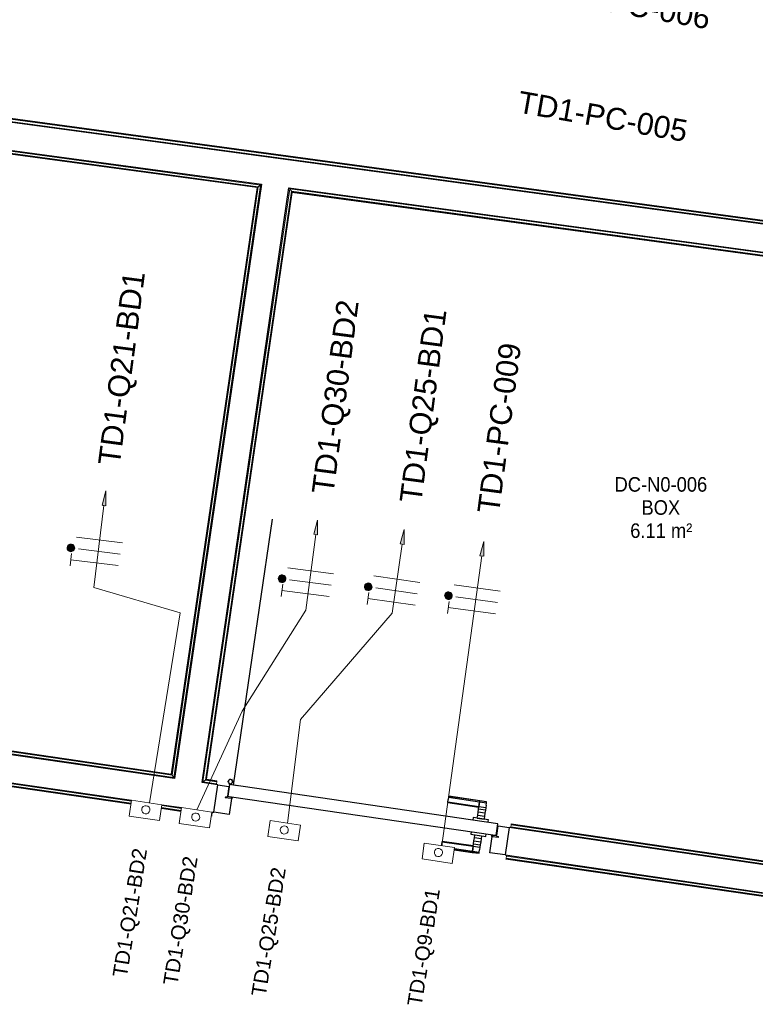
# Model space of a CAD drawing. Header units: millimetres. Extents: x -2845 to 74565, y -36590 to 13748.
# Tile 37 of 49: x 49814 to 52338, y -22688 to -19308. Entities that reach past the tile are written whole.
import ezdxf

# ---------------------------------------------------------------- set-up
doc = ezdxf.new("R2010")
doc.units = ezdxf.units.MM
for name, color, linetype, lineweight in [('A-DETL-GENF', 7, 'Continuous', 18), ('A-DOOR', 7, 'Continuous', 25), ('A-FLOR', 7, 'Continuous', 25), ('A-FLOR-HRAL', 7, 'Continuous', 18), ('A-WALL', 7, 'Continuous', 25), ('CABLE', 7, 'Continuous', 30), ('CABLES', 7, 'Continuous', 18), ('ESPACE', 7, 'Continuous', 30), ('INSTAL ELECTRIQUE', 7, 'Continuous', 18), ('Q-SPCQ', 7, 'Continuous', 18)]:
    doc.layers.add(name, color=color, linetype=linetype, lineweight=lineweight)
doc.styles.add('Arial_2', font='arial.ttf', dxfattribs={"height": 50})
doc.styles.add('Arial_3', font='arial.ttf', dxfattribs={"height": 75})
doc.styles.add('Arial_4', font='arial.ttf', dxfattribs={"width": 0.9, "height": 50})

# ---------------------------------------------------------------- blocks, each defined once
blk = doc.blocks.new('PRT_SIMPLE_HUI_58x68x48 - PRT_BOIS_1V_930x2040x40-552386-2021_015_1111_DCE_1_50_N0 FINI_CFO_DIS')
at = {"layer": 'A-DETL-GENF', "lineweight": 25}
h = blk.add_hatch(color=256, dxfattribs=at)
h.paths.add_polyline_path([(-483.8, -9.7), (-485.1, -11.7), (-496.2, -13.2), (-500.5, -13.2), (-500.5, -14.5), (-495.9, -14.5), (-483.8, -12.8), (-483.8, -10.4)])
h.paths.add_polyline_path([(-508.5, -8), (-508, -11.5), (-502, -11.2), (-502.2, -10.2), (-505.2, -10.2), (-505.2, -9.3), (-488.3, -9.5), (-485.1, -10.6), (-483.8, -9.7), (-488.9, -8), (-505.4, -8)])
h = blk.add_hatch(color=256, dxfattribs=at)
h.paths.add_polyline_path([(413.8, -9.7), (413.8, -12.8), (426.2, -14.5), (430.5, -14.5), (430.3, -13.2), (425.8, -13.2), (415.1, -11.7), (414.5, -10.7)])
h.paths.add_polyline_path([(418.5, -8), (413.8, -9.7), (415.1, -10.6), (418.7, -9.3), (435.2, -9.8), (435.2, -10.2), (432, -10.7), (432, -11.5), (438.5, -11.5), (438.5, -8), (418.5, -8)])
at = {"layer": 'A-DETL-GENF'}
for p, q in [((-488.5, -8), (-508.5, -8)), ((-508.5, -8), (-508.5, -11.5)), ((-508.5, -11.5), (-502, -11.5)), ((-505.2, -10.2), (-505.2, -9.3)), ((-505.2, -9.3), (-488.7, -9.3)), ((-502, -10.2), (-505.2, -10.2)), ((-502, -11.5), (-502, -10.2)), ((-496.1, -13.2), (-500.5, -13.2)), ((-500.5, -13.2), (-500.5, -14.5)), ((-500.5, -14.5), (-496, -14.5)), ((-485.1, -11.7), (-496.1, -13.2)), ((-496, -14.5), (-483.8, -12.8)), ((-488.7, -9.3), (-485.1, -10.6)), ((-483.8, -9.7), (-488.5, -8)), ((-485.1, -10.6), (-485.1, -11.7)), ((-483.8, -12.8), (-483.8, -9.7)), ((418.5, -8), (413.8, -9.7)), ((413.8, -9.7), (413.8, -12.8)), ((413.8, -12.8), (426, -14.5)), ((415.1, -10.6), (418.7, -9.3)), ((415.1, -11.7), (415.1, -10.6)), ((426.1, -13.2), (415.1, -11.7)), ((438.5, -8), (418.5, -8)), ((418.7, -9.3), (435.2, -9.3)), ((426, -14.5), (430.5, -14.5)), ((430.5, -13.2), (426.1, -13.2)), ((430.5, -14.5), (430.5, -13.2)), ((435.2, -10.2), (432, -10.2)), ((432, -10.2), (432, -11.5)), ((432, -11.5), (438.5, -11.5)), ((435.2, -9.3), (435.2, -10.2)), ((438.5, -11.5), (438.5, -8))]:
    blk.add_line(p, q, dxfattribs=at)
at = {"layer": 'A-DOOR'}
for p, q in [((-427.1, 55), (-450.6, 55)), ((-450.6, 55), (-450.6, 54.5)), ((-450.6, 54.5), (-450.6, 50.4)), ((-427.1, 54.5), (-450.6, 54.5)), ((-450.6, 50.4), (-450.6, 43.3)), ((-427.1, 50.4), (-450.6, 50.4)), ((-450.6, 34), (-450.6, 43.3)), ((-450.6, 25.6), (-450.6, 34)), ((-427.1, 34), (-450.6, 34)), ((-364.7, 55), (-427.1, 55)), ((-427.1, 55), (-427.1, 54.5)), ((-427.1, 54.5), (-427.1, 55)), ((-427.1, 54.5), (-427.1, 50.4)), ((-364.7, 54.5), (-427.1, 54.5)), ((-427.1, 50.4), (-427.1, 54.5)), ((-427.1, 50.4), (-427.1, 43.3)), ((-364.7, 50.4), (-427.1, 50.4)), ((-427.1, 43.3), (-427.1, 50.4)), ((-427.1, 34), (-427.1, 43.3)), ((-427.1, 43.3), (-427.1, 34)), ((-427.1, 32.8), (-427.1, 34)), ((-319.6, 34), (-427.1, 34)), ((-427.1, 34), (-427.1, 25.6)), ((-319.6, 43.3), (-319.6, 47.5)), ((-319.6, 43.3), (-319.6, 34)), ((-319.6, 34), (-319.6, 32.8)), ((-450.6, 15.2), (-450.6, 25.6)), ((-427.1, 25.6), (-450.6, 25.6)), ((-450.6, 4.4), (-450.6, 15.2)), ((-427.1, 15.2), (-450.6, 15.2)), ((-450.6, -4), (-450.6, 4.4)), ((-450.6, 4.4), (-427.1, 4.4)), ((-427.1, 32.8), (-319.6, 32.8)), ((-427.1, 25.6), (-427.1, 15.2)), ((-427.1, 15.2), (-427.1, 4.4)), ((-427.1, 4.4), (-427.1, -4)), ((-499.5, -14.5), (-499.5, -54.5)), ((426, -14.5), (-496, -14.5)), ((-465.6, -5.5), (-465.6, -14.5)), ((-413.4, -5.5), (-465.6, -5.5)), ((-450.6, -4), (-450.6, -5)), ((-450.6, -5), (-427.1, -5)), ((-427.1, -5), (-427.1, -4)), ((-413.4, -14.5), (-413.4, -5.5)), ((430.5, -54.5), (430.5, -14.5)), ((-499.5, -54.5), (430.5, -54.5)), ((-465.6, -54.5), (-465.6, -63.5)), ((-465.6, -63.5), (-413.4, -63.5)), ((-427.1, -64), (-450.6, -64)), ((-450.6, -64), (-450.6, -65)), ((-450.6, -73.4), (-450.6, -65)), ((-427.1, -65), (-427.1, -64)), ((-427.1, -65), (-427.1, -73.4)), ((-413.4, -63.5), (-413.4, -54.5)), ((417, -54.5), (417, -977.5)), ((-450.6, -84.2), (-450.6, -73.4)), ((-427.1, -73.4), (-450.6, -73.4)), ((-450.6, -94.6), (-450.6, -84.2)), ((-450.6, -84.2), (-427.1, -84.2)), ((-450.6, -103), (-450.6, -94.6)), ((-450.6, -94.6), (-427.1, -94.6)), ((-427.1, -73.4), (-427.1, -84.2)), ((-427.1, -84.2), (-427.1, -94.6)), ((-427.1, -94.6), (-427.1, -103)), ((-450.6, -112.3), (-450.6, -103)), ((-450.6, -103), (-427.1, -103)), ((-450.6, -112.3), (-450.6, -119.4)), ((-450.6, -119.4), (-450.6, -123.5)), ((-450.6, -119.4), (-427.1, -119.4)), ((-450.6, -123.5), (-450.6, -124)), ((-450.6, -123.5), (-427.1, -123.5)), ((-450.6, -124), (-427.1, -124)), ((-427.1, -103), (-427.1, -101.8)), ((-319.6, -101.8), (-427.1, -101.8)), ((-427.1, -112.3), (-427.1, -103)), ((-427.1, -103), (-319.6, -103)), ((-427.1, -103), (-427.1, -112.3)), ((-427.1, -112.3), (-427.1, -119.4)), ((-427.1, -119.4), (-427.1, -112.3)), ((-427.1, -119.4), (-427.1, -123.5)), ((-427.1, -119.4), (-319.6, -119.4)), ((-427.1, -123.5), (-427.1, -119.4)), ((-427.1, -123.5), (-427.1, -124)), ((-427.1, -123.5), (-319.6, -123.5)), ((-427.1, -124), (-427.1, -123.5)), ((-427.1, -124), (-319.6, -124)), ((-319.6, -101.8), (-319.6, -103)), ((-319.6, -103), (-319.6, -112.3)), ((-319.6, -119.4), (-319.6, -112.3)), ((-319.6, -123.5), (-319.6, -119.4)), ((-319.6, -124), (-319.6, -123.5))]:
    blk.add_line(p, q, dxfattribs=at)
for radius, start, end in [(9.12, 155.8208, 180), (9.12, 180, 204.1792), (7.5, 360, 180), (7.5, 180, 360), (7.5, 180, 240), (7.5, 135, 165), (9.12, 111.9887, 120), (7.5, 60, 120), (9.12, 60, 68.0113), (7.5, 300.3683, 0), (7.5, 0, 30), (9.12, 0, 24.1792), (9.12, 240, 248.0113), (7.5, 270, 300)]:
    blk.add_arc((429, -65.5), radius, start, end, dxfattribs=at)
at = {"layer": 'Q-SPCQ'}
for p, q in [((430.5, -54.5), (403.5, -54.5)), ((430.5, -40.5), (430.5, -54.5))]:
    blk.add_line(p, q, dxfattribs=at)
blk = doc.blocks.new('Garde-corps - Garde-corps-506028-2021_015_1111_DCE_1_50_N0 FINI_CFO_DIS')
at = {"layer": 'A-FLOR-HRAL'}
for p, q in [((-181.9, -20091.9), (-5598.6, -19358)), ((-180.3, -20084.9), (-5590.8, -19351.9)), ((-158.4, -20086.1), (-5588.9, -19350.4)), ((-158.2, -20084.5), (-5587.1, -19348.9))]:
    blk.add_line(p, q, dxfattribs=at)
blk = doc.blocks.new('Garde-corps - Garde-corps-506445-2021_015_1111_DCE_1_50_N0 FINI_CFO_DIS')
at = {"layer": 'A-FLOR-HRAL'}
for p, q in [((-5816.5, -21494.9), (-5608.8, -19458.5)), ((-5608.8, -19458.5), (-2529.2, -19875.8)), ((-5602.5, -19466.6), (-5608.8, -19458.5)), ((-5808.7, -21488.7), (-5602.5, -19466.6)), ((-5806.8, -21487.2), (-5600.9, -19468.6)), ((-5805, -21485.8), (-5599.4, -19470.4)), ((-5602.5, -19466.6), (-2537.3, -19881.9)), ((-5600.9, -19468.6), (-2539.3, -19883.3)), ((-5599.4, -19470.4), (-2541.2, -19884.8)), ((-2541.2, -19884.8), (-2835.5, -21897.8)), ((-2539.3, -19883.3), (-2834.1, -21899.7)), ((-2537.3, -19881.9), (-2832.7, -21901.7)), ((-2529.2, -19875.8), (-2826.6, -21909.8)), ((-2537.3, -19881.9), (-2529.2, -19875.8)), ((-5808.7, -21488.7), (-5816.5, -21494.9)), ((-5781.2, -21492.4), (-5808.7, -21488.7)), ((-5781, -21490.7), (-5806.8, -21487.2)), ((-5780.8, -21489.1), (-5805, -21485.8)), ((-5781, -21490.7), (-5781.2, -21492.4)), ((-5781, -21490.7), (-5780.8, -21489.1)), ((-5782.2, -21499.5), (-5816.5, -21494.9)), ((-5782.6, -21502.5), (-5782.2, -21499.5)), ((-5781.2, -21492.4), (-5782.2, -21499.5)), ((-3890.9, -21583.5), (-3912.4, -21742.2)), ((-3889.5, -21585.4), (-3911, -21744.1)), ((-3888, -21587.4), (-3909.5, -21746)), ((-3422.1, -21650.3), (-3890.9, -21583.5)), ((-4771.1, -21625.9), (-4771.3, -21627.5)), ((-3912.4, -21742.2), (-4771.1, -21625.9)), ((-3881.9, -21595.4), (-3903.4, -21754)), ((-3434, -21659.2), (-3881.9, -21595.4)), ((-3870, -21597.1), (-3881.9, -21595.4)), ((-3805.7, -21609.2), (-3879.4, -21598.8)), ((-3584.7, -21640.7), (-3732, -21619.7)), ((-3656.5, -21616.8), (-3667.6, -21615.2)), ((-4772.5, -21636.3), (-4772.9, -21639.3)), ((-4772.5, -21636.3), (-4771.5, -21629.2)), ((-3903.4, -21754), (-4772.5, -21636.3)), ((-4771.5, -21629.2), (-4771.3, -21627.5)), ((-3909.5, -21746), (-4771.5, -21629.2)), ((-3911, -21744.1), (-4771.3, -21627.5)), ((-3437.4, -21661.8), (-3511, -21651.2)), ((-3457.1, -21817.6), (-3434, -21659.2)), ((-3449.1, -21811.6), (-3425.9, -21653.2)), ((-3447.1, -21810.1), (-3423.9, -21651.7)), ((-3434, -21659.2), (-3445.9, -21657.5)), ((-3445.2, -21808.7), (-3422.1, -21650.3)), ((-3909.5, -21746), (-3903.4, -21754)), ((-3449.1, -21811.6), (-3457.1, -21817.6)), ((-2826.6, -21909.8), (-3457.1, -21817.6)), ((-2832.7, -21901.7), (-3449.1, -21811.6)), ((-2834.1, -21899.7), (-3447.1, -21810.1)), ((-2835.5, -21897.8), (-3445.2, -21808.7)), ((-2832.7, -21901.7), (-2826.6, -21909.8))]:
    blk.add_line(p, q, dxfattribs=at)
at = {"layer": 'A-FLOR-HRAL', "flags": 128}
for points in [[(-3890.9, -21583.5), (-3890.9, -21583.5), (-3890.9, -21583.6), (-3890.7, -21583.8), (-3890.6, -21584), (-3890.4, -21584.2), (-3890.2, -21584.5), (-3890, -21584.7), (-3889.9, -21584.9), (-3889.7, -21585.2), (-3889.5, -21585.4)], [(-3888, -21587.4), (-3885, -21591.4), (-3881.9, -21595.4)], [(-3881.9, -21595.4), (-3881.8, -21595.5), (-3881.6, -21595.9), (-3881.2, -21596.3), (-3880.8, -21596.9), (-3880.3, -21597.5), (-3879.9, -21598.2), (-3879.4, -21598.8)], [(-3425.9, -21653.2), (-3429.9, -21656.2), (-3434, -21659.2)]]:
    blk.add_lwpolyline(points, dxfattribs=at)
at = {"layer": 'A-FLOR-HRAL'}
for radius, start, end in [(184692.9, 81.819426, 81.96532), (184691.2, 81.819967, 81.964777)]:
    blk.add_arc((-29704.5, -204465.3), radius, start, end, dxfattribs=at)
for points, knots in [([(-5608.8, -19458.5), (-5608.8, -19458.5), (-5608.9, -19458.5), (-5609, -19458.3), (-5609.2, -19458.1), (-5609.3, -19457.9), (-5609.5, -19457.7), (-5609.6, -19457.5), (-5609.8, -19457.2), (-5610.1, -19456.9), (-5610.3, -19456.6), (-5610.5, -19456.4), (-5610.9, -19455.9), (-5611.2, -19455.4), (-5611.5, -19455.1)], [0, 0, 0, 0, 0.166667, 0.25, 0.333333, 0.416667, 0.458333, 0.5, 0.583333, 0.666667, 0.708333, 0.75, 0.833333, 1, 1, 1, 1]), ([(-5599.4, -19470.4), (-5599.5, -19470.4), (-5599.5, -19470.4), (-5599.6, -19470.2), (-5599.7, -19470.1), (-5599.9, -19469.9), (-5600, -19469.8), (-5600.1, -19469.6), (-5600.2, -19469.5), (-5600.3, -19469.4), (-5600.4, -19469.2), (-5600.5, -19469.1), (-5600.6, -19468.9), (-5600.8, -19468.7), (-5600.9, -19468.6), (-5600.9, -19468.6)], [0.1, 0.1, 0.1, 0.1, 0.2, 0.3, 0.4, 0.475, 0.525, 0.575, 0.625, 0.675, 0.725, 0.775, 0.825, 0.9, 1, 1, 1, 1]), ([(-2541.2, -19884.8), (-2541.1, -19884.8), (-2541.1, -19884.7), (-2541, -19884.6), (-2540.8, -19884.5), (-2540.6, -19884.4), (-2540.5, -19884.2), (-2540.3, -19884.1), (-2540.2, -19884), (-2540, -19883.9), (-2539.9, -19883.8), (-2539.7, -19883.7), (-2539.6, -19883.6), (-2539.4, -19883.5), (-2539.3, -19883.4), (-2539.3, -19883.3)], [0.1, 0.1, 0.1, 0.1, 0.2, 0.3, 0.4, 0.475, 0.55, 0.6, 0.65, 0.7, 0.75, 0.8, 0.85, 0.9, 1, 1, 1, 1]), ([(-2529.2, -19875.8), (-2529.2, -19875.8), (-2529.2, -19875.7), (-2529, -19875.6), (-2528.8, -19875.4), (-2528.6, -19875.3), (-2528.4, -19875.1), (-2528.2, -19875), (-2527.9, -19874.8), (-2527.6, -19874.5), (-2527.3, -19874.3), (-2527, -19874.1), (-2526.5, -19873.8), (-2526.1, -19873.4), (-2525.8, -19873.2)], [0, 0, 0, 0, 0.166667, 0.25, 0.333333, 0.416667, 0.458333, 0.5, 0.583333, 0.666667, 0.708333, 0.75, 0.833333, 1, 1, 1, 1]), ([(-5805, -21485.8), (-5805, -21485.8), (-5805.1, -21485.8), (-5805.2, -21485.9), (-5805.4, -21486.1), (-5805.5, -21486.2), (-5805.7, -21486.3), (-5805.9, -21486.4), (-5806, -21486.6), (-5806.1, -21486.7), (-5806.3, -21486.8), (-5806.4, -21486.9), (-5806.5, -21487), (-5806.7, -21487.1), (-5806.8, -21487.2), (-5806.8, -21487.2)], [0.1, 0.1, 0.1, 0.1, 0.2, 0.3, 0.4, 0.475, 0.55, 0.6, 0.65, 0.7, 0.75, 0.8, 0.85, 0.9, 1, 1, 1, 1]), ([(-5816.5, -21494.9), (-5816.5, -21494.9), (-5816.6, -21494.9), (-5816.8, -21495), (-5817, -21495.2), (-5817.2, -21495.3), (-5817.3, -21495.5), (-5817.5, -21495.6), (-5817.8, -21495.9), (-5818.1, -21496.1), (-5818.4, -21496.3), (-5818.6, -21496.5), (-5819.1, -21496.9), (-5819.5, -21497.2), (-5819.8, -21497.4)], [0, 0, 0, 0, 0.166667, 0.25, 0.333333, 0.416667, 0.458333, 0.5, 0.583333, 0.666667, 0.708333, 0.75, 0.833333, 1, 1, 1, 1]), ([(-3434, -21659.2), (-3434, -21659.2), (-3434, -21659.2), (-3434.1, -21659.3), (-3434.1, -21659.3), (-3434.2, -21659.4), (-3434.3, -21659.4), (-3434.3, -21659.5), (-3434.4, -21659.6), (-3434.6, -21659.6), (-3434.7, -21659.7), (-3434.8, -21659.8), (-3434.9, -21659.9), (-3435.1, -21660), (-3435.2, -21660.1), (-3435.3, -21660.2), (-3435.5, -21660.3), (-3435.6, -21660.4), (-3435.8, -21660.6), (-3436.2, -21660.9), (-3436.7, -21661.3), (-3437.2, -21661.6), (-3437.4, -21661.8)], [0, 0, 0, 0, 0.071429, 0.107143, 0.142857, 0.178571, 0.214286, 0.25, 0.285714, 0.321429, 0.357143, 0.392857, 0.428571, 0.464286, 0.5, 0.535714, 0.571429, 0.607143, 0.642857, 0.714286, 0.857143, 1, 1, 1, 1]), ([(-3422.1, -21650.3), (-3422.1, -21650.3), (-3422.1, -21650.3), (-3422.2, -21650.4), (-3422.3, -21650.5), (-3422.4, -21650.6), (-3422.6, -21650.7), (-3422.8, -21650.9), (-3423, -21651), (-3423.2, -21651.2), (-3423.4, -21651.3), (-3423.7, -21651.5), (-3423.8, -21651.6), (-3423.9, -21651.7)], [0.075, 0.075, 0.075, 0.075, 0.15, 0.2125, 0.275, 0.35, 0.425, 0.5, 0.6, 0.7, 0.775, 0.85, 1, 1, 1, 1]), ([(-3912.4, -21742.2), (-3912.4, -21742.2), (-3912.4, -21742.3), (-3912.3, -21742.4), (-3912.2, -21742.5), (-3912, -21742.7), (-3911.9, -21742.9), (-3911.8, -21743.1), (-3911.7, -21743.2), (-3911.6, -21743.3), (-3911.5, -21743.5), (-3911.4, -21743.6), (-3911.3, -21743.7), (-3911.1, -21743.9), (-3911.1, -21744), (-3911, -21744.1)], [0.1, 0.1, 0.1, 0.1, 0.2, 0.3, 0.4, 0.475, 0.55, 0.6, 0.65, 0.7, 0.75, 0.8, 0.85, 0.9, 1, 1, 1, 1]), ([(-3903.4, -21754), (-3903.4, -21754), (-3903.4, -21754.1), (-3903.2, -21754.3), (-3903.1, -21754.5), (-3902.9, -21754.7), (-3902.8, -21754.9), (-3902.6, -21755.1), (-3902.4, -21755.4), (-3902.2, -21755.7), (-3902, -21755.9), (-3901.8, -21756.2), (-3901.4, -21756.7), (-3901.1, -21757.1), (-3900.9, -21757.4)], [0, 0, 0, 0, 0.166667, 0.25, 0.333333, 0.416667, 0.458333, 0.5, 0.583333, 0.666667, 0.708333, 0.75, 0.833333, 1, 1, 1, 1]), ([(-3457.1, -21817.6), (-3457.1, -21817.6), (-3457.2, -21817.6), (-3457.4, -21817.8), (-3457.6, -21817.9), (-3457.8, -21818.1), (-3458, -21818.2), (-3458.2, -21818.4), (-3458.5, -21818.6), (-3458.8, -21818.8), (-3459, -21819), (-3459.3, -21819.2), (-3459.8, -21819.6), (-3460.2, -21819.9), (-3460.5, -21820.1)], [0, 0, 0, 0, 0.166667, 0.25, 0.333333, 0.416667, 0.458333, 0.5, 0.583333, 0.666667, 0.708333, 0.75, 0.833333, 1, 1, 1, 1]), ([(-3445.2, -21808.7), (-3445.2, -21808.7), (-3445.3, -21808.7), (-3445.4, -21808.8), (-3445.6, -21808.9), (-3445.8, -21809.1), (-3445.9, -21809.2), (-3446.1, -21809.3), (-3446.2, -21809.4), (-3446.4, -21809.5), (-3446.5, -21809.6), (-3446.6, -21809.7), (-3446.8, -21809.8), (-3446.9, -21810), (-3447, -21810), (-3447.1, -21810.1)], [0.1, 0.1, 0.1, 0.1, 0.2, 0.3, 0.4, 0.475, 0.55, 0.6, 0.65, 0.7, 0.75, 0.8, 0.85, 0.9, 1, 1, 1, 1]), ([(-2835.5, -21897.8), (-2835.5, -21897.9), (-2835.5, -21897.9), (-2835.4, -21898), (-2835.3, -21898.2), (-2835.1, -21898.4), (-2835, -21898.5), (-2834.9, -21898.7), (-2834.8, -21898.8), (-2834.7, -21899), (-2834.6, -21899.1), (-2834.5, -21899.3), (-2834.4, -21899.4), (-2834.3, -21899.5), (-2834.2, -21899.7), (-2834.1, -21899.7)], [0.1, 0.1, 0.1, 0.1, 0.2, 0.3, 0.4, 0.475, 0.55, 0.6, 0.65, 0.7, 0.75, 0.8, 0.85, 0.9, 1, 1, 1, 1]), ([(-2826.6, -21909.8), (-2826.6, -21909.8), (-2826.6, -21909.8), (-2826.4, -21910), (-2826.3, -21910.2), (-2826.1, -21910.4), (-2826, -21910.6), (-2825.9, -21910.8), (-2825.6, -21911.1), (-2825.4, -21911.4), (-2825.2, -21911.7), (-2825, -21911.9), (-2824.7, -21912.4), (-2824.3, -21912.9), (-2824.1, -21913.2)], [0, 0, 0, 0, 0.166667, 0.25, 0.333333, 0.416667, 0.458333, 0.5, 0.583333, 0.666667, 0.708333, 0.75, 0.833333, 1, 1, 1, 1])]:
    blk.add_open_spline(points, degree=3, knots=knots, dxfattribs=at)
blk = doc.blocks.new('Garde-corps - Garde-corps-506761-2021_015_1111_DCE_1_50_N0 FINI_CFO_DIS')
at = {"layer": 'A-FLOR-HRAL'}
for p, q in [((-2726.7, -21924.4), (-2429.1, -19889.3)), ((-2718.6, -21918.4), (-2423.1, -19897.3)), ((-2716.6, -21916.9), (-2421.6, -19899.3)), ((-2714.8, -21915.5), (-2420.2, -19901.1)), ((-2429.1, -19889.3), (592.1, -20298.7)), ((-2423.1, -19897.3), (-2429.1, -19889.3)), ((-2423.1, -19897.3), (583.7, -20304.7)), ((-2421.6, -19899.3), (581.6, -20306.2)), ((-2420.2, -19901.1), (579.6, -20307.6)), ((579.6, -20307.6), (222.9, -22112.6)), ((581.6, -20306.2), (224.4, -22113.9)), ((583.7, -20304.7), (225.9, -22115.2)), ((592.1, -20298.7), (232.1, -22120.6)), ((583.7, -20304.7), (592.1, -20298.7)), ((-2718.6, -21918.4), (-2726.7, -21924.4)), ((-2680.2, -21931.2), (-2726.7, -21924.4)), ((-2679.2, -21924.1), (-2718.6, -21918.4)), ((-2678.9, -21922.4), (-2716.6, -21916.9)), ((-2678.7, -21920.8), (-2714.8, -21915.5)), ((-2680.6, -21934.2), (-2680.2, -21931.2)), ((-2679.2, -21924.1), (-2680.2, -21931.2)), ((-2678.9, -21922.4), (-2679.2, -21924.1)), ((-2678.9, -21922.4), (-2678.7, -21920.8)), ((-669.1, -22052.1), (-694.4, -22210.9)), ((-667.7, -22054), (-693, -22212.8)), ((-666.3, -22056), (-691.6, -22214.8)), ((-660.3, -22064.1), (-685.6, -22222.8)), ((-195.9, -22128.6), (-669.1, -22052.1)), ((-197.8, -22129.9), (-667.7, -22054)), ((-199.8, -22131.4), (-666.3, -22056)), ((-666.3, -22056), (-660.3, -22064.1)), ((-208, -22137.3), (-660.3, -22064.1)), ((-1670.9, -22078.8), (-1671.4, -22081.7)), ((-1670.9, -22078.8), (-1669.9, -22071.7)), ((-685.6, -22222.8), (-1670.9, -22078.8)), ((-1669.9, -22071.7), (-1669.6, -22070)), ((-691.6, -22214.8), (-1669.9, -22071.7)), ((-1669.4, -22068.4), (-1669.6, -22070)), ((-693, -22212.8), (-1669.6, -22070)), ((-694.4, -22210.9), (-1669.4, -22068.4)), ((232.1, -22120.6), (-231.1, -22280.1)), ((225.9, -22115.2), (-222.2, -22269.5)), ((-222.2, -22269.5), (-199.8, -22131.4)), ((224.4, -22113.9), (-220, -22266.9)), ((-220, -22266.9), (-197.8, -22129.9)), ((222.9, -22112.6), (-217.9, -22264.4)), ((-217.9, -22264.4), (-195.9, -22128.6)), ((-199.8, -22131.4), (-208, -22137.3)), ((225.9, -22115.2), (232.1, -22120.6)), ((-231.1, -22280.1), (-208, -22137.3)), ((-691.6, -22214.8), (-685.6, -22222.8)), ((-222.2, -22269.5), (-231.1, -22280.1))]:
    blk.add_line(p, q, dxfattribs=at)
for points, knots in [([(-2429.1, -19889.3), (-2429.1, -19889.3), (-2429.2, -19889.3), (-2429.3, -19889.1), (-2429.5, -19888.9), (-2429.6, -19888.7), (-2429.7, -19888.5), (-2429.9, -19888.3), (-2430.1, -19888), (-2430.3, -19887.7), (-2430.5, -19887.4), (-2430.7, -19887.2), (-2431.1, -19886.7), (-2431.4, -19886.3), (-2431.7, -19886)], [0, 0, 0, 0, 0.166667, 0.25, 0.333333, 0.416667, 0.458333, 0.5, 0.583333, 0.666667, 0.708333, 0.75, 0.833333, 1, 1, 1, 1]), ([(-2420.2, -19901.1), (-2420.2, -19901.1), (-2420.3, -19901.1), (-2420.3, -19901), (-2420.5, -19900.8), (-2420.6, -19900.6), (-2420.7, -19900.4), (-2420.9, -19900.3), (-2421, -19900.2), (-2421.1, -19900), (-2421.2, -19899.9), (-2421.3, -19899.7), (-2421.4, -19899.6), (-2421.5, -19899.5), (-2421.6, -19899.4), (-2421.6, -19899.3)], [0.1, 0.1, 0.1, 0.1, 0.2, 0.3, 0.4, 0.475, 0.55, 0.6, 0.65, 0.7, 0.75, 0.8, 0.85, 0.9, 1, 1, 1, 1]), ([(579.6, -20307.6), (579.7, -20307.6), (579.7, -20307.5), (579.8, -20307.4), (580, -20307.3), (580.1, -20307.2), (580.3, -20307.1), (580.4, -20307), (580.5, -20306.9), (580.7, -20306.8), (580.8, -20306.7), (581, -20306.6), (581.1, -20306.5), (581.3, -20306.4), (581.4, -20306.3), (581.5, -20306.2), (581.6, -20306.2)], [0.1, 0.1, 0.1, 0.1, 0.2, 0.3, 0.4, 0.45, 0.5, 0.55, 0.6, 0.65, 0.7, 0.75, 0.8, 0.85, 0.9, 1, 1, 1, 1]), ([(592.1, -20298.7), (592.1, -20298.7), (592.2, -20298.6), (592.4, -20298.5), (592.6, -20298.3), (592.8, -20298.2), (593, -20298), (593.2, -20297.9), (593.5, -20297.7), (593.7, -20297.5), (594, -20297.3), (594.3, -20297.1), (594.9, -20296.7), (595.4, -20296.3), (595.7, -20296.1)], [0, 0, 0, 0, 0.166667, 0.25, 0.333333, 0.416667, 0.458333, 0.5, 0.583333, 0.625, 0.666667, 0.75, 0.833333, 1, 1, 1, 1]), ([(-2726.7, -21924.4), (-2726.7, -21924.4), (-2726.8, -21924.4), (-2726.9, -21924.6), (-2727.1, -21924.7), (-2727.4, -21924.9), (-2727.5, -21925), (-2727.7, -21925.2), (-2728, -21925.4), (-2728.3, -21925.6), (-2728.6, -21925.8), (-2728.9, -21926), (-2729.4, -21926.4), (-2729.8, -21926.7), (-2730.1, -21926.9)], [0, 0, 0, 0, 0.166667, 0.25, 0.333333, 0.416667, 0.458333, 0.5, 0.583333, 0.666667, 0.708333, 0.75, 0.833333, 1, 1, 1, 1]), ([(-2714.8, -21915.5), (-2714.8, -21915.5), (-2714.8, -21915.5), (-2714.9, -21915.6), (-2715.1, -21915.8), (-2715.3, -21915.9), (-2715.5, -21916), (-2715.6, -21916.1), (-2715.8, -21916.2), (-2715.9, -21916.3), (-2716, -21916.5), (-2716.2, -21916.6), (-2716.3, -21916.6), (-2716.5, -21916.8), (-2716.6, -21916.8), (-2716.6, -21916.9)], [0.1, 0.1, 0.1, 0.1, 0.2, 0.3, 0.4, 0.475, 0.55, 0.6, 0.65, 0.7, 0.75, 0.8, 0.85, 0.9, 1, 1, 1, 1]), ([(-669.1, -22052.1), (-669.1, -22052.1), (-669, -22052.1), (-668.9, -22052.2), (-668.8, -22052.4), (-668.7, -22052.6), (-668.6, -22052.8), (-668.4, -22052.9), (-668.3, -22053.1), (-668.2, -22053.2), (-668.1, -22053.4), (-668, -22053.5), (-667.9, -22053.6), (-667.8, -22053.8), (-667.7, -22053.9), (-667.7, -22054)], [0.1, 0.1, 0.1, 0.1, 0.2, 0.3, 0.4, 0.475, 0.55, 0.6, 0.65, 0.7, 0.75, 0.8, 0.85, 0.9, 1, 1, 1, 1]), ([(-660.3, -22064.1), (-660.3, -22064.1), (-660.3, -22064.2), (-660.2, -22064.4), (-660, -22064.6), (-659.9, -22064.8), (-659.7, -22065), (-659.6, -22065.2), (-659.4, -22065.5), (-659.1, -22065.8), (-659, -22066), (-658.8, -22066.3), (-658.4, -22066.8), (-658.1, -22067.3), (-657.9, -22067.6)], [0, 0, 0, 0, 0.166667, 0.25, 0.333333, 0.416667, 0.458333, 0.5, 0.583333, 0.666667, 0.708333, 0.75, 0.833333, 1, 1, 1, 1]), ([(-195.9, -22128.6), (-195.9, -22128.6), (-196, -22128.6), (-196.1, -22128.7), (-196.3, -22128.8), (-196.5, -22129), (-196.6, -22129.1), (-196.8, -22129.2), (-196.9, -22129.3), (-197.1, -22129.4), (-197.2, -22129.5), (-197.4, -22129.6), (-197.5, -22129.7), (-197.7, -22129.8), (-197.8, -22129.9), (-197.8, -22129.9)], [0.1, 0.1, 0.1, 0.1, 0.2, 0.3, 0.4, 0.475, 0.55, 0.6, 0.65, 0.7, 0.75, 0.8, 0.85, 0.9, 1, 1, 1, 1]), ([(222.9, -22112.6), (222.9, -22112.6), (223, -22112.7), (223.1, -22112.7), (223.2, -22112.9), (223.4, -22113), (223.6, -22113.2), (223.8, -22113.4), (224, -22113.6), (224.2, -22113.8), (224.3, -22113.8), (224.4, -22113.9)], [0.0720224, 0.0720224, 0.0720224, 0.0720224, 0.2, 0.3, 0.4, 0.5, 0.6, 0.7, 0.8, 0.9, 1, 1, 1, 1]), ([(232.1, -22120.6), (232.1, -22120.6), (232.1, -22120.7), (232.4, -22120.9), (232.6, -22121.1), (232.8, -22121.3), (233.1, -22121.5), (233.4, -22121.7), (233.7, -22122), (234.1, -22122.4), (234.5, -22122.7), (234.7, -22122.9)], [0, 0, 0, 0, 0.166667, 0.333333, 0.416667, 0.5, 0.583333, 0.666667, 0.75, 0.833333, 1, 1, 1, 1]), ([(-208, -22137.3), (-208, -22137.3), (-208.1, -22137.3), (-208.2, -22137.5), (-208.4, -22137.6), (-208.7, -22137.7), (-208.8, -22137.9), (-209.1, -22138), (-209.3, -22138.2), (-209.6, -22138.5), (-209.9, -22138.7), (-210.2, -22138.8), (-210.7, -22139.2), (-211.1, -22139.5), (-211.4, -22139.8)], [0, 0, 0, 0, 0.166667, 0.25, 0.333333, 0.416667, 0.458333, 0.5, 0.583333, 0.666667, 0.708333, 0.75, 0.833333, 1, 1, 1, 1]), ([(-694.4, -22210.9), (-694.4, -22210.9), (-694.3, -22211), (-694.3, -22211.1), (-694.1, -22211.3), (-694, -22211.5), (-693.9, -22211.6), (-693.7, -22211.8), (-693.6, -22211.9), (-693.5, -22212.1), (-693.4, -22212.2), (-693.3, -22212.3), (-693.2, -22212.5), (-693.1, -22212.6), (-693.1, -22212.7), (-693, -22212.8)], [0.1, 0.1, 0.1, 0.1, 0.2, 0.3, 0.4, 0.475, 0.55, 0.6, 0.65, 0.7, 0.75, 0.8, 0.85, 0.9, 1, 1, 1, 1]), ([(-685.6, -22222.8), (-685.6, -22222.8), (-685.6, -22222.9), (-685.4, -22223.1), (-685.3, -22223.3), (-685.1, -22223.5), (-685, -22223.7), (-684.9, -22223.9), (-684.7, -22224.2), (-684.4, -22224.5), (-684.2, -22224.7), (-684, -22225), (-683.7, -22225.5), (-683.3, -22225.9), (-683.1, -22226.2)], [0, 0, 0, 0, 0.166667, 0.25, 0.333333, 0.416667, 0.458333, 0.5, 0.583333, 0.666667, 0.708333, 0.75, 0.833333, 1, 1, 1, 1]), ([(-217.9, -22264.4), (-217.9, -22264.4), (-217.9, -22264.5), (-218.1, -22264.6), (-218.2, -22264.7), (-218.3, -22264.9), (-218.4, -22265), (-218.6, -22265.2), (-218.7, -22265.4), (-218.9, -22265.6), (-219, -22265.7), (-219.2, -22265.9), (-219.3, -22266.1), (-219.5, -22266.3), (-219.6, -22266.4), (-219.8, -22266.7), (-219.9, -22266.8), (-220, -22266.9)], [0.1, 0.1, 0.1, 0.1, 0.2, 0.275, 0.35, 0.4, 0.45, 0.5, 0.55, 0.6, 0.65, 0.7, 0.75, 0.8, 0.85, 0.9, 1, 1, 1, 1]), ([(-231.1, -22280.1), (-231.1, -22280.1), (-231.2, -22280.2), (-231.3, -22280.4), (-231.5, -22280.5), (-231.6, -22280.7), (-231.8, -22280.9), (-232, -22281.2), (-232.2, -22281.5), (-232.5, -22281.8), (-232.8, -22282.1), (-233, -22282.4), (-233.4, -22282.8), (-234, -22283.6), (-234.5, -22284.2), (-234.8, -22284.6)], [0, 0, 0, 0, 0.166667, 0.25, 0.291667, 0.333333, 0.416667, 0.458333, 0.5, 0.583333, 0.625, 0.666667, 0.75, 0.833333, 1, 1, 1, 1])]:
    blk.add_open_spline(points, degree=3, knots=knots, dxfattribs=at)
blk = doc.blocks.new('Garde-corps - Garde-corps-511339-2021_015_1111_DCE_1_50_N0 FINI_CFO_DIS')
at = {"layer": 'A-FLOR-HRAL'}
for p, q in [((-4786.2, -21745.3), (-4786.4, -21747)), ((-4786.4, -21747), (-3904.5, -21866.4)), ((-4786.2, -21745.3), (-4786, -21743.6)), ((-4786.2, -21745.3), (-3904.2, -21864.8)), ((-4786, -21743.6), (-4785, -21736.5)), ((-4786, -21743.6), (-3904, -21863.1)), ((-4784.6, -21733.6), (-4785, -21736.5)), ((-4785, -21736.5), (-3903.1, -21856)), ((-3903.1, -21856), (-3486.8, -21915.3)), ((-3903.1, -21856), (-3891.6, -21857.6)), ((-3904.5, -21866.4), (-3488.3, -21925.7)), ((-3904.5, -21866.4), (-3904.5, -21866.4)), ((-3498.3, -21913.7), (-3486.8, -21915.3)), ((-3488.1, -21924.1), (-3488.3, -21925.7)), ((-3488.3, -21925.7), (-2973.5, -22001)), ((-3488.1, -21924.1), (-2973.2, -21999.4)), ((-3487.8, -21922.4), (-3486.8, -21915.3)), ((-3487.8, -21922.4), (-2973, -21997.6)), ((-3486.6, -21913.8), (-3486.8, -21915.3)), ((-3486.8, -21915.3), (-2972, -21990.6)), ((-3486.5, -21913.1), (-3486.6, -21913.8)), ((-3486.4, -21912.3), (-3486.5, -21913.1)), ((-2869.6, -22016.2), (-2801.9, -22026.1)), ((-2869.3, -22014.6), (-2801.7, -22024.5)), ((-2869.1, -22012.8), (-2801.4, -22022.7)), ((-2868.1, -22005.8), (-2800.4, -22015.7)), ((-2696.5, -22030.9), (-2695.2, -22031.1)), ((-2695.2, -22031.1), (-2696.2, -22038.1)), ((-2695.2, -22031.1), (-2694.8, -22028.1)), ((-2698, -22041.3), (-2696.7, -22041.5)), ((-2697.8, -22039.6), (-2696.5, -22039.8)), ((-2697.6, -22037.9), (-2696.2, -22038.1)), ((-2696.7, -22041.5), (-2696.5, -22039.8)), ((-2696.2, -22038.1), (-2696.5, -22039.8))]:
    blk.add_line(p, q, dxfattribs=at)
at = {"layer": 'A-FLOR-HRAL', "flags": 128}
for points in [[(-3904, -21863.1), (-3903.5, -21859.5), (-3903.1, -21856)], [(-3903.1, -21856), (-3903, -21855.9), (-3903, -21855.7), (-3903, -21855.4), (-3902.9, -21854.9), (-3902.8, -21854.3), (-3902.7, -21853.7), (-3902.7, -21853)], [(-3904.5, -21866.4), (-3904.5, -21866.4), (-3904.5, -21866.3), (-3904.4, -21866.2), (-3904.4, -21865.9), (-3904.4, -21865.6), (-3904.3, -21865.3), (-3904.3, -21865), (-3904.2, -21864.8)]]:
    blk.add_lwpolyline(points, dxfattribs=at)
at = {"layer": 'A-FLOR-HRAL'}
for radius, end in [(184415.9, 81.95772), (184412.5, 81.957714), (184414.2, 81.957717)]:
    blk.add_arc((-29704.5, -204465.3), radius, 81.827103, end, dxfattribs=at)
blk = doc.blocks.new('Garde-corps - Garde-corps-511836-2021_015_1111_DCE_1_50_N0 FINI_CFO_DIS')
at = {"layer": 'A-FLOR-HRAL'}
for p, q in [((689.1, -20329.2), (715.7, -20194.2)), ((715.7, -20194.2), (712.8, -20193.6)), ((715.7, -20194.2), (721.1, -20195.3)), ((696, -20330.6), (720.2, -20208.3)), ((697.8, -20330.9), (721.9, -20208.6)), ((699.4, -20331.2), (723.5, -20208.9)), ((326.1, -22202.6), (355.8, -22052.3)), ((327.6, -22203.9), (357.5, -22052.6)), ((328.6, -22153.3), (348.8, -22050.9)), ((329, -22205.2), (359.1, -22052.9)), ((-1686.8, -22187.5), (-1687.1, -22189.1)), ((-1687.1, -22189.1), (-686.8, -22335.4)), ((-1686.8, -22187.5), (-1686.6, -22185.8)), ((-1686.8, -22187.5), (-686.6, -22333.7)), ((-1686.6, -22185.8), (-1685.5, -22178.7)), ((-1686.6, -22185.8), (-686.3, -22332)), ((-1685.1, -22175.7), (-1685.5, -22178.7)), ((-1685.5, -22178.7), (-685.2, -22325)), ((326.1, -22202.6), (324.8, -22201.5)), ((-251.1, -22401.3), (326.1, -22202.6)), ((-251, -22403.1), (327.6, -22203.9)), ((-250.8, -22404.8), (329, -22205.2)), ((-210.4, -22379.8), (277.6, -22211.8)), ((-686.8, -22335.4), (-250.8, -22404.8)), ((-686.6, -22333.7), (-251, -22403.1)), ((-686.3, -22332), (-685.2, -22325)), ((-686.3, -22332), (-251.1, -22401.3)), ((-685.2, -22325), (-295, -22387.1))]:
    blk.add_line(p, q, dxfattribs=at)
for points, knots in [([(329, -22205.2), (329, -22205.2), (329, -22205.1), (328.9, -22205.1), (328.8, -22204.9), (328.6, -22204.8), (328.4, -22204.6), (328.2, -22204.4), (328, -22204.2), (327.8, -22204.1), (327.6, -22204), (327.6, -22203.9)], [0.0720224, 0.0720224, 0.0720224, 0.0720224, 0.2, 0.3, 0.4, 0.5, 0.6, 0.7, 0.8, 0.9, 1, 1, 1, 1]), ([(-686.8, -22335.4), (-686.8, -22335.4), (-686.8, -22335.3), (-686.8, -22335.1), (-686.7, -22334.6), (-686.6, -22334.2), (-686.6, -22333.9), (-686.6, -22333.8), (-686.6, -22333.7)], [0.0720224, 0.0720224, 0.0720224, 0.0720224, 0.2, 0.4, 0.6, 0.8, 0.9, 1, 1, 1, 1]), ([(-250.8, -22404.8), (-250.8, -22404.8), (-250.8, -22404.8), (-250.9, -22404.6), (-250.9, -22404.3), (-250.9, -22404.1), (-250.9, -22403.8), (-250.9, -22403.6), (-251, -22403.3), (-251, -22403.2), (-251, -22403.1)], [0.0720224, 0.0720224, 0.0720224, 0.0720224, 0.2, 0.4, 0.5, 0.6, 0.7, 0.8, 0.9, 1, 1, 1, 1])]:
    blk.add_open_spline(points, degree=3, knots=knots, dxfattribs=at)
blk.add_open_spline([(-685.2, -22325), (-685.2, -22325), (-685.2, -22324.7), (-685, -22323.6), (-684.9, -22322.5), (-684.8, -22322)], degree=3, dxfattribs=at)
blk = doc.blocks.new('B02_ARC_rvt-1-2021_015_1111_DCE_1_50_N0 FINI_CFO_DIS')
at = {"layer": 'A-FLOR'}
for p, q in [((-2676, -21934.8), (-2638.1, -21940.4)), ((-2638.1, -21940.4), (-2642.8, -21973)), ((-2642.8, -21973), (-2641.4, -21973.2)), ((-2628.9, -21981.1), (-2637, -22036.5)), ((-2628.4, -21977.7), (-2628.7, -21979.7)), ((-2628, -21975.2), (-2628.2, -21976.5)), ((-2637, -22036.5), (-2689.8, -22028.8)), ((-1718.7, -22108.2), (-1713.9, -22075.5)), ((-1713.9, -22075.5), (-1676.2, -22081)), ((-1742.5, -22167.3), (-1734.4, -22111.9)), ((-1734.2, -22110.5), (-1733.9, -22108.5)), ((-1733.7, -22107.2), (-1733.5, -22106)), ((-1720.2, -22107.9), (-1718.7, -22108.2)), ((-1689.7, -22175.1), (-1742.5, -22167.3))]:
    blk.add_line(p, q, dxfattribs=at)
at = {"layer": 'A-WALL'}
for p, q in [((-182.7, -20094.8), (-5601.8, -19360.6)), ((-5611.5, -19455.1), (-2525.8, -19873.2)), ((-2525.8, -19873.2), (-2824.1, -21913.2)), ((-2730.1, -21926.9), (-2431.7, -19886)), ((-2431.7, -19886), (595.7, -20296.1)), ((-2824.1, -21913.2), (-3460.5, -21820.1)), ((-3486.4, -21912.3), (-2971.5, -21987.6)), ((-2676, -21934.8), (-2730.1, -21926.9)), ((-2689.8, -22028.8), (-2676, -21934.8)), ((-2867.6, -22002.8), (-2800, -22012.7)), ((-2696.1, -22027.9), (-2689.8, -22028.8)), ((-1676, -22081.1), (-1689.7, -22175.1)), ((-671, -22228), (-1676, -22081.1)), ((-1689.7, -22175.1), (-684.8, -22322))]:
    blk.add_line(p, q, dxfattribs=at)
at = {"layer": 'A-DOOR', "lineweight": 18, "rotation": 171.6808543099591}
blk.add_blockref('PRT_SIMPLE_HUI_58x68x48 - PRT_BOIS_1V_930x2040x40-552386-2021_015_1111_DCE_1_50_N0 FINI_CFO_DIS', (-2217.5, -22049.9), dxfattribs=at)
at = {"layer": 'A-FLOR-HRAL', "lineweight": 18}
for name in ['Garde-corps - Garde-corps-506028-2021_015_1111_DCE_1_50_N0 FINI_CFO_DIS', 'Garde-corps - Garde-corps-506445-2021_015_1111_DCE_1_50_N0 FINI_CFO_DIS', 'Garde-corps - Garde-corps-506761-2021_015_1111_DCE_1_50_N0 FINI_CFO_DIS', 'Garde-corps - Garde-corps-511836-2021_015_1111_DCE_1_50_N0 FINI_CFO_DIS', 'Garde-corps - Garde-corps-511339-2021_015_1111_DCE_1_50_N0 FINI_CFO_DIS']:
    blk.add_blockref(name, (0, 0), dxfattribs=at)
blk = doc.blocks.new('602_BOITE DE DERIVATION - 105X105X50 GENERIQUE-7162956-2021_015_1111_DCE_1_50_N0 FINI_CFO_DIS')
at = {"layer": 'INSTAL ELECTRIQUE'}
for p, q in [((-2979.5, -22042.1), (-2971.5, -21987.6)), ((-2971.5, -21987.6), (-2867.6, -22002.8)), ((-2867.6, -22002.8), (-2875.6, -22057.2)), ((-2875.6, -22057.2), (-2979.5, -22042.1))]:
    blk.add_line(p, q, dxfattribs=at)
for start, end in [(171.6809, 351.6809), (351.6809, 171.6809)]:
    blk.add_arc((-2923.2, -22020), 14, start, end, dxfattribs=at)
blk = doc.blocks.new('602_BOITE DE DERIVATION - 105X105X50 GENERIQUE-7163016-2021_015_1111_DCE_1_50_N0 FINI_CFO_DIS')
at = {"layer": 'INSTAL ELECTRIQUE'}
for p, q in [((-2504.1, -22111.6), (-2496.1, -22057.1)), ((-2496.1, -22057.1), (-2392.2, -22072.3)), ((-2392.2, -22072.3), (-2400.2, -22126.8)), ((-2400.2, -22126.8), (-2504.1, -22111.6))]:
    blk.add_line(p, q, dxfattribs=at)
for start, end in [(171.6809, 351.6809), (351.6809, 171.6809)]:
    blk.add_arc((-2447.8, -22089.5), 14, start, end, dxfattribs=at)
blk = doc.blocks.new('602_BOITE DE DERIVATION - 105X105X50 GENERIQUE-7162890-2021_015_1111_DCE_1_50_N0 FINI_CFO_DIS')
at = {"layer": 'INSTAL ELECTRIQUE'}
for p, q in [((-1975.3, -22188.9), (-1967.4, -22134.5)), ((-1967.4, -22134.5), (-1863.5, -22149.7)), ((-1863.5, -22149.7), (-1871.4, -22204.1)), ((-1871.4, -22204.1), (-1975.3, -22188.9))]:
    blk.add_line(p, q, dxfattribs=at)
for start, end in [(171.6809, 351.6809), (351.6809, 171.6809)]:
    blk.add_arc((-1919, -22166.8), 14, start, end, dxfattribs=at)
blk = doc.blocks.new('602_BOITE DE DERIVATION - 105X105X50 GENERIQUE-7163052-2021_015_1111_DCE_1_50_N0 FINI_CFO_DIS')
at = {"layer": 'INSTAL ELECTRIQUE'}
for p, q in [((-2807.9, -22067.1), (-2800, -22012.7)), ((-2800, -22012.7), (-2696.1, -22027.9)), ((-2696.1, -22027.9), (-2704, -22082.3)), ((-2704, -22082.3), (-2807.9, -22067.1))]:
    blk.add_line(p, q, dxfattribs=at)
for start, end in [(351.6809, 171.6809), (171.6809, 351.6809)]:
    blk.add_arc((-2751.7, -22045), 14, start, end, dxfattribs=at)
blk = doc.blocks.new('Fil - COCHE DE FIL_PE_SYMBOLE-4085576-2021_015_1111_DCE_1_50_N0 FINI_CFO_DIS')
at = {"layer": 'CABLES', "lineweight": 9}
for p, q in [((-0.42, 1.8), (0.42, 1.8)), ((0, 1.8), (0, -1.48))]:
    blk.add_line(p, q, dxfattribs=at)
blk = doc.blocks.new('Fil - Coche de fil circulaire-323115-2021_015_1111_DCE_1_50_N0 FINI_CFO_DIS')
at = {"layer": 'CABLES', "lineweight": 9}
blk.add_hatch(color=256, dxfattribs=at).paths.add_polyline_path([(0.006, 2.156), (-0.062, 2.147), (-0.126, 2.12), (-0.181, 2.078), (-0.223, 2.023), (-0.249, 1.96), (-0.258, 1.891), (-0.249, 1.823), (-0.223, 1.759), (-0.181, 1.704), (-0.126, 1.662), (-0.062, 1.636), (0.006, 1.627), (0.075, 1.636), (0.139, 1.662), (0.193, 1.704), (0.235, 1.759), (0.262, 1.823), (0.271, 1.891), (0.262, 1.96), (0.235, 2.023), (0.193, 2.078), (0.139, 2.12), (0.075, 2.147)])
blk.add_line((0, 1.371), (0, -1.507), dxfattribs=at)
for start, end in [(360, 180), (180, 360)]:
    blk.add_arc((0.006, 1.891), 0.265, start, end, dxfattribs=at)
blk = doc.blocks.new('Fil - Coche de fil long-323512-2021_015_1111_DCE_1_50_N0 FINI_CFO_DIS')
at = {"layer": 'CABLES', "lineweight": 9}
blk.add_line((0, 1.605), (0, -1.57), dxfattribs=at)
blk = doc.blocks.new('B02_ELE_rvt-1-2021_015_1111_DCE_1_50_N0 FINI_CFO_DIS')
at = {"layer": 'CABLES'}
for points in [[(-3059.8, -20976.5), (-3060.2, -20925.6), (-3073, -20974.9), (-3070.2, -20975.2)], [(-2333.4, -21076.4), (-2333.5, -21025.6), (-2346.6, -21074.7)], [(-2036.8, -21109.2), (-2036.3, -21058.4), (-2050, -21107.3)], [(-1763.7, -21150.2), (-1763.3, -21099.3), (-1776.8, -21148.3)]]:
    blk.add_hatch(color=256, dxfattribs=at).paths.add_polyline_path(points)
for p, q in [((-3060.2, -20925.6), (-3073, -20974.9)), ((-3060.2, -20925.6), (-3073, -20974.9)), ((-3059.8, -20976.5), (-3060.2, -20925.6)), ((-3059.8, -20976.5), (-3060.2, -20925.6)), ((-3073, -20974.9), (-3059.8, -20976.5)), ((-3073, -20974.9), (-3070.2, -20975.2)), ((-3070.2, -20975.2), (-3059.8, -20976.5)), ((-2333.5, -21025.6), (-2346.6, -21074.7)), ((-2333.5, -21025.6), (-2346.6, -21074.7)), ((-2333.4, -21076.4), (-2333.5, -21025.6)), ((-2333.4, -21076.4), (-2333.5, -21025.6)), ((-2346.6, -21074.7), (-2333.4, -21076.4)), ((-2346.6, -21074.7), (-2333.4, -21076.4)), ((-2036.3, -21058.4), (-2050, -21107.3)), ((-2036.3, -21058.4), (-2050, -21107.3)), ((-2036.8, -21109.2), (-2036.3, -21058.4)), ((-2036.8, -21109.2), (-2036.3, -21058.4)), ((-2050, -21107.3), (-2036.8, -21109.2)), ((-2050, -21107.3), (-2036.8, -21109.2)), ((-1763.3, -21099.3), (-1776.8, -21148.3)), ((-1763.3, -21099.3), (-1776.8, -21148.3)), ((-1763.7, -21150.2), (-1763.3, -21099.3)), ((-1763.7, -21150.2), (-1763.3, -21099.3)), ((-1770.2, -21148.8), (-1907.5, -22143.2)), ((-1776.8, -21148.3), (-1763.7, -21150.2)), ((-1776.8, -21148.3), (-1763.7, -21150.2))]:
    blk.add_line(p, q, dxfattribs=at)
at = {"layer": 'CABLES', "flags": 128}
for points in [[(-3066.4, -20975.3), (-3101.4, -21256.8), (-2804.6, -21343.7), (-2910.4, -21996.6)], [(-2340, -21075.1), (-2374, -21334.8), (-2592, -21681.4), (-2748, -22020.3)], [(-2043.4, -21107.9), (-2077.2, -21345.5), (-2392.3, -21710), (-2437, -22065.8)]]:
    blk.add_lwpolyline(points, dxfattribs=at)
at = {"layer": 'CABLES', "lineweight": 18, "xscale": 49.99999999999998, "yscale": 49.99999999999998, "zscale": 49.99999999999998}
for name, p, rotation in [('Fil - Coche de fil long-323512-2021_015_1111_DCE_1_50_N0 FINI_CFO_DIS', (-3081.1, -21094), 82.9168423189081), ('Fil - Coche de fil circulaire-323115-2021_015_1111_DCE_1_50_N0 FINI_CFO_DIS', (-3086, -21133.4), 82.9168423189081), ('Fil - COCHE DE FIL_PE_SYMBOLE-4085576-2021_015_1111_DCE_1_50_N0 FINI_CFO_DIS', (-3090.9, -21172.8), 82.9168423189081), ('Fil - Coche de fil circulaire-323115-2021_015_1111_DCE_1_50_N0 FINI_CFO_DIS', (-2361.5, -21239.5), 82.5256834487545), ('Fil - Coche de fil long-323512-2021_015_1111_DCE_1_50_N0 FINI_CFO_DIS', (-2356.4, -21200.1), 82.5256834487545), ('Fil - Coche de fil long-323512-2021_015_1111_DCE_1_50_N0 FINI_CFO_DIS', (-2060.6, -21229), 81.88665544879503), ('Fil - COCHE DE FIL_PE_SYMBOLE-4085576-2021_015_1111_DCE_1_50_N0 FINI_CFO_DIS', (-2366.7, -21278.8), 82.5256834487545), ('Fil - Coche de fil circulaire-323115-2021_015_1111_DCE_1_50_N0 FINI_CFO_DIS', (-2066.2, -21268.3), 81.88665544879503), ('Fil - Coche de fil long-323512-2021_015_1111_DCE_1_50_N0 FINI_CFO_DIS', (-1785.4, -21259.1), 82.13560398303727), ('Fil - COCHE DE FIL_PE_SYMBOLE-4085576-2021_015_1111_DCE_1_50_N0 FINI_CFO_DIS', (-2071.8, -21307.6), 81.88665544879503), ('Fil - Coche de fil circulaire-323115-2021_015_1111_DCE_1_50_N0 FINI_CFO_DIS', (-1790.9, -21298.4), 82.13560398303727), ('Fil - COCHE DE FIL_PE_SYMBOLE-4085576-2021_015_1111_DCE_1_50_N0 FINI_CFO_DIS', (-1796.3, -21337.8), 82.13560398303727)]:
    blk.add_blockref(name, p, dxfattribs=dict(at, rotation=rotation))
at = {"layer": 'INSTAL ELECTRIQUE', "lineweight": 18}
for name in ['602_BOITE DE DERIVATION - 105X105X50 GENERIQUE-7162956-2021_015_1111_DCE_1_50_N0 FINI_CFO_DIS', '602_BOITE DE DERIVATION - 105X105X50 GENERIQUE-7163052-2021_015_1111_DCE_1_50_N0 FINI_CFO_DIS', '602_BOITE DE DERIVATION - 105X105X50 GENERIQUE-7163016-2021_015_1111_DCE_1_50_N0 FINI_CFO_DIS', '602_BOITE DE DERIVATION - 105X105X50 GENERIQUE-7162890-2021_015_1111_DCE_1_50_N0 FINI_CFO_DIS']:
    blk.add_blockref(name, (0, 0), dxfattribs=at)
at = {"layer": 'CABLE', "lineweight": 9, "char_height": 75, "attachment_point": 1, "style": 'Arial_3'}
for s, insert, width, rotation in [('TD1-PC-006', (-1559.8, -19165.6), 721.519, 350), ('TD1-PC-005', (-1638.1, -19552.4), 721.519, 350), ('TD1-Q21-BD1', (-3087.1, -20831.5), 821.73, 82.5), ('TD1-Q30-BD2', (-2353.9, -20930), 821.73, 82.5), ('TD1-Q25-BD1', (-2052.6, -20960.4), 821.73, 82.5), ('TD1-PC-009', (-1785.9, -20996.8), 721.519, 82.5)]:
    blk.add_mtext(s, dxfattribs=dict(at, insert=insert, width=width, rotation=rotation))
at = {"layer": 'INSTAL ELECTRIQUE', "lineweight": 9, "char_height": 50, "attachment_point": 1, "rotation": 81, "style": 'Arial_2'}
for s, insert, width in [('TD1-Q21-BD2', (-3037.4, -22589.7), 537.131), ('TD1-Q30-BD2', (-2863.9, -22617.1), 537.131), ('TD1-Q25-BD2', (-2561.3, -22655.1), 537.131), ('TD1-Q9-BD1', (-2026.4, -22688.9), 489.029)]:
    blk.add_mtext(s, dxfattribs=dict(at, insert=insert, width=width))

msp = doc.modelspace()

# ---------------------------------------------------------------- block references
at = {"lineweight": 5}
msp.add_blockref('B02_ARC_rvt-1-2021_015_1111_DCE_1_50_N0 FINI_CFO_DIS', (53169.3, 0), dxfattribs=at)

# ---------------------------------------------------------------- next in the draw order: block references
msp.add_blockref('B02_ELE_rvt-1-2021_015_1111_DCE_1_50_N0 FINI_CFO_DIS', (53169.3, 0), dxfattribs=at)

# ---------------------------------------------------------------- next in the draw order: texts
at = {"layer": 'ESPACE', "color": 8, "true_color": 0x808080, "char_height": 50, "attachment_point": 1, "style": 'Arial_4'}
for s, insert, width in [('DC-N0-006', (51854.7, -20878.4), 382.405), ('BOX', (51947, -20957.7), 158.734), ('6.11 m²', (51908.3, -21037.1), 256.139)]:
    msp.add_mtext(s, dxfattribs=dict(at, insert=insert, width=width))

doc.saveas('drawing.dxf')
